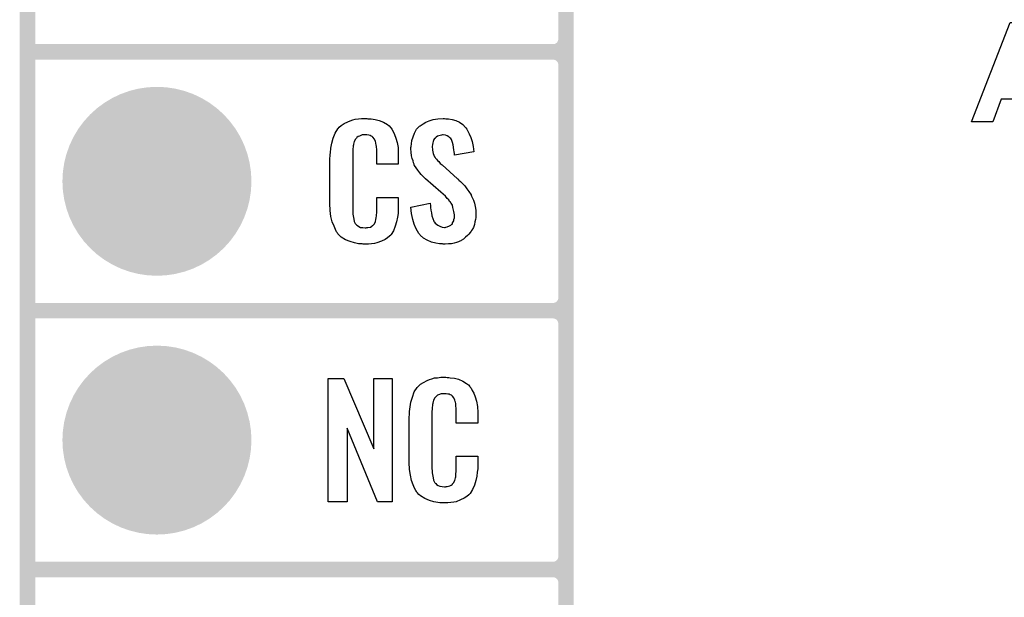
# Model space of a CAD drawing. Extents: x -0.07 to 0.96, y -0.15 to 1.54.
# Tile 2 of 14: x -0.05 to 0.33, y 0.34 to 0.56. Entities that reach past the tile are written whole.
import ezdxf

# ---------------------------------------------------------------- set-up
doc = ezdxf.new("R2010")
doc.units = 0
doc.layers.get('0').update_dxf_attribs({"linetype": 'CONTINUOUS'})
for name, color, linetype in [('gko', 6, 'CONTINUOUS'), ('gto', 2, 'CONTINUOUS'), ('gts', 1, 'CONTINUOUS')]:
    doc.layers.add(name, color=color, linetype=linetype)

# ---------------------------------------------------------------- blocks, each defined once
blk = doc.blocks.new('D35')
at = {"const_width": 0.003}
blk.add_lwpolyline([(-0.0015, 0, 1), (0.0015, 0, 1)], format="xyb", close=True, dxfattribs=at)
blk = doc.blocks.new('D61')
at = {"const_width": 0.0365}
blk.add_lwpolyline([(-0.01825, 0, 1), (0.01825, 0, 1)], format="xyb", close=True, dxfattribs=at)

msp = doc.modelspace()

# ---------------------------------------------------------------- linework, layer by layer
at = {"layer": 'gko', "color": 6, "const_width": 0.006}
msp.add_lwpolyline([(-0.05, -0.15), (-0.05, 1.45)], dxfattribs=at)
at = {"layer": 'gto', "color": 2, "const_width": 0.006}
for points in [[(0.158, -0.022), (0.158, 0.722)], [(0.158, 0.555), (0.158, 0.645)], [(-0.05, 0.55), (0.153, 0.55)], [(-0.05, 0.55), (0.153, 0.55)], [(0.153, 0.55), (0.153, 0.55)], [(0.153, 0.55), (0.153, 0.55)], [(0.158, 0.545), (0.158, 0.545)], [(0.158, 0.545), (0.158, 0.545)], [(0.158, 0.545), (0.158, 0.545)], [(0.158, 0.545), (0.158, 0.545)], [(0.158, 0.455), (0.158, 0.545)], [(-0.05, 0.45), (0.153, 0.45)], [(-0.05, 0.45), (0.153, 0.45)], [(0.153, 0.45), (0.153, 0.45)], [(0.153, 0.45), (0.153, 0.45)], [(0.158, 0.445), (0.158, 0.445)], [(0.158, 0.445), (0.158, 0.445)], [(0.158, 0.445), (0.158, 0.445)], [(0.158, 0.445), (0.158, 0.445)], [(0.158, 0.355), (0.158, 0.445)], [(-0.05, 0.35), (0.153, 0.35)], [(-0.05, 0.35), (0.153, 0.35)], [(0.153, 0.35), (0.153, 0.35)], [(0.153, 0.35), (0.153, 0.35)], [(0.158, 0.345), (0.158, 0.345)], [(0.158, 0.345), (0.158, 0.345)], [(0.158, 0.345), (0.158, 0.345)], [(0.158, 0.345), (0.158, 0.345)], [(0.158, 0.255), (0.158, 0.345)]]:
    msp.add_lwpolyline(points, dxfattribs=at)
at = {"layer": 'gto', "color": 2}
for points in [[(0.3531, 0.523), (0.3448, 0.523), (0.3414, 0.5317), (0.326, 0.5317), (0.3228, 0.523), (0.3146, 0.523), (0.3295, 0.5614), (0.3377, 0.5614), (0.3531, 0.523)], [(0.0815, 0.5242), (0.0821, 0.5242), (0.0827, 0.5241), (0.0843, 0.5239), (0.0858, 0.5235), (0.0875, 0.5228), (0.089, 0.5219), (0.0897, 0.5214), (0.0903, 0.5207), (0.0904, 0.5205), (0.0907, 0.5201), (0.0912, 0.5192), (0.0918, 0.5181), (0.0923, 0.5167), (0.0928, 0.515), (0.0931, 0.513), (0.0932, 0.5106), (0.0932, 0.5066), (0.0849, 0.5066), (0.0849, 0.5107), (0.0849, 0.5108), (0.0849, 0.5111), (0.0849, 0.5116), (0.0849, 0.5121), (0.0848, 0.5134), (0.0847, 0.5141), (0.0846, 0.5146), (0.0846, 0.5147), (0.0845, 0.5149), (0.0844, 0.5154), (0.084, 0.5163), (0.0834, 0.517), (0.0833, 0.5172), (0.0831, 0.5173), (0.0827, 0.5175), (0.0823, 0.5177), (0.0818, 0.5178), (0.0811, 0.5179), (0.08, 0.5179), (0.0796, 0.5179), (0.0792, 0.5179), (0.0782, 0.5175), (0.0777, 0.5173), (0.0772, 0.5169), (0.0771, 0.5167), (0.0767, 0.5163), (0.0762, 0.5154), (0.0759, 0.5143), (0.0759, 0.5142), (0.0759, 0.5141), (0.0758, 0.5137), (0.0758, 0.5132), (0.0757, 0.5127), (0.0757, 0.5119), (0.0756, 0.5111), (0.0756, 0.5102), (0.0756, 0.4895), (0.0756, 0.4894), (0.0756, 0.4889), (0.0757, 0.4882), (0.0757, 0.4873), (0.076, 0.4854), (0.0762, 0.4845), (0.0766, 0.4837), (0.0767, 0.4836), (0.0768, 0.4834), (0.0771, 0.4832), (0.0774, 0.4829), (0.078, 0.4825), (0.0786, 0.4822), (0.0795, 0.4821), (0.0804, 0.482), (0.0808, 0.482), (0.0811, 0.4821), (0.0815, 0.4821), (0.0825, 0.4823), (0.083, 0.4826), (0.0833, 0.4829), (0.0834, 0.4829), (0.0835, 0.4831), (0.0839, 0.4835), (0.0844, 0.4844), (0.0846, 0.4854), (0.0846, 0.4855), (0.0847, 0.4857), (0.0847, 0.486), (0.0848, 0.4865), (0.0848, 0.487), (0.0849, 0.4878), (0.0849, 0.4886), (0.0849, 0.4895), (0.0849, 0.4938), (0.0932, 0.4938), (0.0932, 0.49), (0.0932, 0.4899), (0.0932, 0.4897), (0.0932, 0.4894), (0.0932, 0.4889), (0.0931, 0.4883), (0.0931, 0.4876), (0.0929, 0.4861), (0.0925, 0.4844), (0.092, 0.4826), (0.0913, 0.4809), (0.0904, 0.4794), (0.0903, 0.4792), (0.0898, 0.4788), (0.0891, 0.4782), (0.0881, 0.4775), (0.0867, 0.4769), (0.0849, 0.4762), (0.084, 0.476), (0.0829, 0.4759), (0.0817, 0.4757), (0.0796, 0.4757), (0.0792, 0.4758), (0.0785, 0.4758), (0.0779, 0.4759), (0.0763, 0.4762), (0.0746, 0.4767), (0.0728, 0.4774), (0.0712, 0.4784), (0.0705, 0.479), (0.0698, 0.4797), (0.0698, 0.4798), (0.0697, 0.4799), (0.0696, 0.4802), (0.0694, 0.4805), (0.0689, 0.4814), (0.0684, 0.4827), (0.0677, 0.4844), (0.0672, 0.4864), (0.0669, 0.4887), (0.0668, 0.4914), (0.0668, 0.5083), (0.0668, 0.5084), (0.0668, 0.5087), (0.0668, 0.5091), (0.0669, 0.5096), (0.0669, 0.5103), (0.067, 0.511), (0.0672, 0.5128), (0.0675, 0.5147), (0.0681, 0.5167), (0.0688, 0.5186), (0.0698, 0.5203), (0.0698, 0.5203), (0.07, 0.5204), (0.0704, 0.5209), (0.0712, 0.5216), (0.0723, 0.5223), (0.0737, 0.523), (0.0746, 0.5234), (0.0756, 0.5237), (0.0766, 0.524), (0.0778, 0.5241), (0.079, 0.5243), (0.081, 0.5243), (0.0815, 0.5242)], [(0.1116, 0.5242), (0.1126, 0.5241), (0.114, 0.5239), (0.1154, 0.5235), (0.1168, 0.5228), (0.1181, 0.522), (0.1192, 0.5208), (0.1193, 0.5206), (0.1197, 0.5202), (0.1201, 0.5194), (0.1206, 0.5183), (0.1212, 0.5169), (0.1217, 0.5154), (0.1221, 0.5135), (0.1224, 0.5114), (0.1149, 0.5101), (0.1149, 0.5103), (0.1149, 0.5107), (0.1148, 0.5114), (0.1147, 0.5122), (0.1144, 0.5141), (0.1141, 0.515), (0.1139, 0.5158), (0.1139, 0.5159), (0.1137, 0.5161), (0.1135, 0.5165), (0.1131, 0.5168), (0.1127, 0.5172), (0.1121, 0.5176), (0.1114, 0.5178), (0.1105, 0.5179), (0.1103, 0.5179), (0.1099, 0.5178), (0.1094, 0.5177), (0.1084, 0.5174), (0.1079, 0.517), (0.1074, 0.5167), (0.1074, 0.5166), (0.1072, 0.5165), (0.107, 0.5162), (0.1068, 0.5158), (0.1067, 0.5154), (0.1065, 0.5148), (0.1064, 0.5142), (0.1063, 0.5134), (0.1063, 0.5133), (0.1063, 0.513), (0.1064, 0.5126), (0.1064, 0.512), (0.1067, 0.5108), (0.1072, 0.5095), (0.1073, 0.5094), (0.1074, 0.5092), (0.1076, 0.509), (0.108, 0.5086), (0.1083, 0.508), (0.1089, 0.5076), (0.1094, 0.5069), (0.1102, 0.5063), (0.1161, 0.501), (0.1163, 0.5009), (0.1166, 0.5005), (0.1172, 0.4999), (0.118, 0.4992), (0.1189, 0.4982), (0.1197, 0.4971), (0.1205, 0.496), (0.1213, 0.4948), (0.1214, 0.4946), (0.1215, 0.4943), (0.1219, 0.4935), (0.1223, 0.4927), (0.1226, 0.4916), (0.1229, 0.4903), (0.1231, 0.4888), (0.1232, 0.4872), (0.1232, 0.487), (0.1232, 0.4867), (0.1231, 0.486), (0.123, 0.4852), (0.1228, 0.4843), (0.1226, 0.4833), (0.1222, 0.4821), (0.1216, 0.4811), (0.1215, 0.481), (0.1214, 0.4807), (0.121, 0.4802), (0.1205, 0.4796), (0.12, 0.479), (0.1192, 0.4784), (0.1184, 0.4777), (0.1175, 0.4771), (0.1174, 0.477), (0.117, 0.4769), (0.1165, 0.4766), (0.1157, 0.4764), (0.1148, 0.4761), (0.1138, 0.4759), (0.1126, 0.4758), (0.1113, 0.4757), (0.1106, 0.4757), (0.1103, 0.4758), (0.1097, 0.4758), (0.1091, 0.4759), (0.1077, 0.4761), (0.1061, 0.4765), (0.1044, 0.4772), (0.103, 0.478), (0.1016, 0.4792), (0.1015, 0.4794), (0.1011, 0.4798), (0.1006, 0.4807), (0.1, 0.4819), (0.0993, 0.4834), (0.0988, 0.4853), (0.0983, 0.4875), (0.0981, 0.49), (0.1055, 0.4915), (0.1055, 0.4914), (0.1055, 0.4913), (0.1056, 0.4908), (0.1056, 0.4899), (0.1058, 0.4889), (0.106, 0.4878), (0.1062, 0.4867), (0.1066, 0.4856), (0.1069, 0.4846), (0.107, 0.4845), (0.1072, 0.4842), (0.1075, 0.4838), (0.108, 0.4834), (0.1085, 0.483), (0.1092, 0.4826), (0.1101, 0.4823), (0.111, 0.4822), (0.1113, 0.4822), (0.1116, 0.4823), (0.1121, 0.4824), (0.113, 0.4828), (0.1135, 0.4831), (0.1139, 0.4834), (0.114, 0.4835), (0.1141, 0.4836), (0.1142, 0.4839), (0.1144, 0.4843), (0.1146, 0.4847), (0.1147, 0.4853), (0.1149, 0.4859), (0.1149, 0.4867), (0.1149, 0.4868), (0.1149, 0.4871), (0.1148, 0.4877), (0.1147, 0.4883), (0.1143, 0.4899), (0.1141, 0.4908), (0.1136, 0.4915), (0.1135, 0.4916), (0.1134, 0.4919), (0.113, 0.4922), (0.1127, 0.4928), (0.1121, 0.4934), (0.1115, 0.4942), (0.1106, 0.495), (0.1097, 0.4958), (0.1037, 0.501), (0.1036, 0.5011), (0.1032, 0.5015), (0.1028, 0.5019), (0.1021, 0.5026), (0.1015, 0.5033), (0.1007, 0.5043), (0.1001, 0.5052), (0.0995, 0.5061), (0.0994, 0.5062), (0.0993, 0.5066), (0.0991, 0.5071), (0.0989, 0.5079), (0.0986, 0.5088), (0.0983, 0.5099), (0.0982, 0.5112), (0.0981, 0.5126), (0.0981, 0.5127), (0.0981, 0.5129), (0.0981, 0.5131), (0.0982, 0.5135), (0.0983, 0.5145), (0.0985, 0.5158), (0.099, 0.5172), (0.0995, 0.5186), (0.1003, 0.5201), (0.1014, 0.5213), (0.1016, 0.5214), (0.102, 0.5217), (0.1028, 0.5222), (0.1038, 0.5228), (0.1051, 0.5234), (0.1067, 0.5239), (0.1085, 0.5242), (0.1105, 0.5243), (0.1111, 0.5243), (0.1116, 0.5242)], [(0.0909, 0.3762), (0.0852, 0.3762), (0.0735, 0.4046), (0.0735, 0.3762), (0.0661, 0.3762), (0.0661, 0.4238), (0.0722, 0.4238), (0.0838, 0.3966), (0.0838, 0.4238), (0.0909, 0.4238), (0.0909, 0.3762)], [(0.1121, 0.4242), (0.1127, 0.4242), (0.1133, 0.4241), (0.1149, 0.4239), (0.1165, 0.4235), (0.1181, 0.4228), (0.1196, 0.4219), (0.1203, 0.4214), (0.1209, 0.4207), (0.121, 0.4205), (0.1214, 0.4201), (0.1218, 0.4192), (0.1224, 0.4181), (0.1229, 0.4167), (0.1234, 0.415), (0.1238, 0.413), (0.1239, 0.4106), (0.1239, 0.4066), (0.1155, 0.4066), (0.1155, 0.4107), (0.1155, 0.4108), (0.1155, 0.4111), (0.1155, 0.4116), (0.1155, 0.4121), (0.1154, 0.4134), (0.1154, 0.4141), (0.1153, 0.4146), (0.1153, 0.4147), (0.1152, 0.4149), (0.115, 0.4154), (0.1146, 0.4163), (0.1141, 0.417), (0.1139, 0.4172), (0.1137, 0.4173), (0.1133, 0.4175), (0.1129, 0.4177), (0.1124, 0.4178), (0.1117, 0.4179), (0.1106, 0.4179), (0.1103, 0.4179), (0.1098, 0.4179), (0.1088, 0.4175), (0.1083, 0.4173), (0.1079, 0.4169), (0.1077, 0.4167), (0.1073, 0.4163), (0.1068, 0.4154), (0.1065, 0.4143), (0.1065, 0.4142), (0.1065, 0.4141), (0.1064, 0.4137), (0.1064, 0.4132), (0.1063, 0.4127), (0.1063, 0.4119), (0.1062, 0.4111), (0.1062, 0.4102), (0.1062, 0.3895), (0.1062, 0.3894), (0.1062, 0.3889), (0.1063, 0.3882), (0.1063, 0.3873), (0.1067, 0.3854), (0.1068, 0.3845), (0.1072, 0.3837), (0.1073, 0.3836), (0.1074, 0.3834), (0.1077, 0.3832), (0.108, 0.3829), (0.1086, 0.3825), (0.1092, 0.3822), (0.1101, 0.3821), (0.111, 0.382), (0.1114, 0.382), (0.1117, 0.3821), (0.1121, 0.3821), (0.1131, 0.3823), (0.1136, 0.3826), (0.114, 0.3829), (0.1141, 0.3829), (0.1141, 0.3831), (0.1145, 0.3835), (0.115, 0.3844), (0.1153, 0.3854), (0.1153, 0.3855), (0.1154, 0.3857), (0.1154, 0.386), (0.1154, 0.3865), (0.1154, 0.3871), (0.1155, 0.3878), (0.1155, 0.3886), (0.1155, 0.3895), (0.1155, 0.3938), (0.1239, 0.3938), (0.1239, 0.39), (0.1239, 0.3899), (0.1239, 0.3897), (0.1239, 0.3894), (0.1239, 0.3889), (0.1238, 0.3883), (0.1237, 0.3876), (0.1235, 0.3861), (0.1231, 0.3844), (0.1227, 0.3826), (0.1219, 0.3809), (0.121, 0.3794), (0.1209, 0.3792), (0.1204, 0.3788), (0.1197, 0.3782), (0.1187, 0.3775), (0.1173, 0.3769), (0.1155, 0.3762), (0.1146, 0.376), (0.1135, 0.3759), (0.1123, 0.3757), (0.1103, 0.3757), (0.1098, 0.3758), (0.1092, 0.3758), (0.1085, 0.3759), (0.1069, 0.3762), (0.1052, 0.3767), (0.1034, 0.3774), (0.1018, 0.3784), (0.1011, 0.379), (0.1005, 0.3797), (0.1005, 0.3798), (0.1004, 0.3799), (0.1002, 0.3802), (0.1, 0.3805), (0.0995, 0.3814), (0.099, 0.3827), (0.0983, 0.3844), (0.0979, 0.3864), (0.0975, 0.3887), (0.0974, 0.3914), (0.0974, 0.4083), (0.0974, 0.4084), (0.0974, 0.4087), (0.0974, 0.4091), (0.0975, 0.4096), (0.0975, 0.4103), (0.0976, 0.411), (0.0978, 0.4128), (0.0981, 0.4147), (0.0987, 0.4166), (0.0994, 0.4186), (0.1005, 0.4203), (0.1005, 0.4203), (0.1006, 0.4204), (0.101, 0.4209), (0.1018, 0.4216), (0.103, 0.4223), (0.1043, 0.423), (0.1053, 0.4234), (0.1062, 0.4237), (0.1072, 0.424), (0.1084, 0.4241), (0.1096, 0.4243), (0.1116, 0.4243), (0.1121, 0.4242)]]:
    msp.add_lwpolyline(points, dxfattribs=at)
at = {"layer": 'gto', "color": 2, "const_width": 0.006}
for points in [[(0.153, 0.55, 0.414214), (0.158, 0.555)], [(0.158, 0.545, 0.414214), (0.153, 0.55)], [(0.158, 0.545, 0.414214), (0.153, 0.55)], [(0.153, 0.45, 0.414214), (0.158, 0.455)], [(0.158, 0.445, 0.414214), (0.153, 0.45)], [(0.158, 0.445, 0.414214), (0.153, 0.45)], [(0.153, 0.35, 0.414214), (0.158, 0.355)], [(0.158, 0.345, 0.414214), (0.153, 0.35)], [(0.158, 0.345, 0.414214), (0.153, 0.35)]]:
    msp.add_lwpolyline(points, format="xyb", dxfattribs=at)

# ---------------------------------------------------------------- block references
at = {"layer": 'gto'}
for p in [(0.158, 0.555), (0.158, 0.555), (-0.05, 0.55), (-0.05, 0.55), (0.153, 0.55), (0.153, 0.55), (0.153, 0.55), (0.153, 0.55), (0.153, 0.55), (0.153, 0.55), (0.153, 0.55), (0.158, 0.545), (0.158, 0.545), (0.158, 0.545), (0.158, 0.545), (0.158, 0.545), (0.158, 0.545), (0.158, 0.545), (0.158, 0.455), (0.158, 0.455), (-0.05, 0.45), (-0.05, 0.45), (0.153, 0.45), (0.153, 0.45), (0.153, 0.45), (0.153, 0.45), (0.153, 0.45), (0.153, 0.45), (0.153, 0.45), (0.158, 0.445), (0.158, 0.445), (0.158, 0.445), (0.158, 0.445), (0.158, 0.445), (0.158, 0.445), (0.158, 0.445), (0.158, 0.355), (0.158, 0.355), (-0.05, 0.35), (-0.05, 0.35), (0.153, 0.35), (0.153, 0.35), (0.153, 0.35), (0.153, 0.35), (0.153, 0.35), (0.153, 0.35), (0.153, 0.35), (0.158, 0.345), (0.158, 0.345), (0.158, 0.345), (0.158, 0.345), (0.158, 0.345), (0.158, 0.345), (0.158, 0.345)]:
    msp.add_blockref('D35', p, dxfattribs=at)
at = {"layer": 'gts'}
for p in [(0, 0.5), (0, 0.4)]:
    msp.add_blockref('D61', p, dxfattribs=at)

doc.saveas('drawing.dxf')
